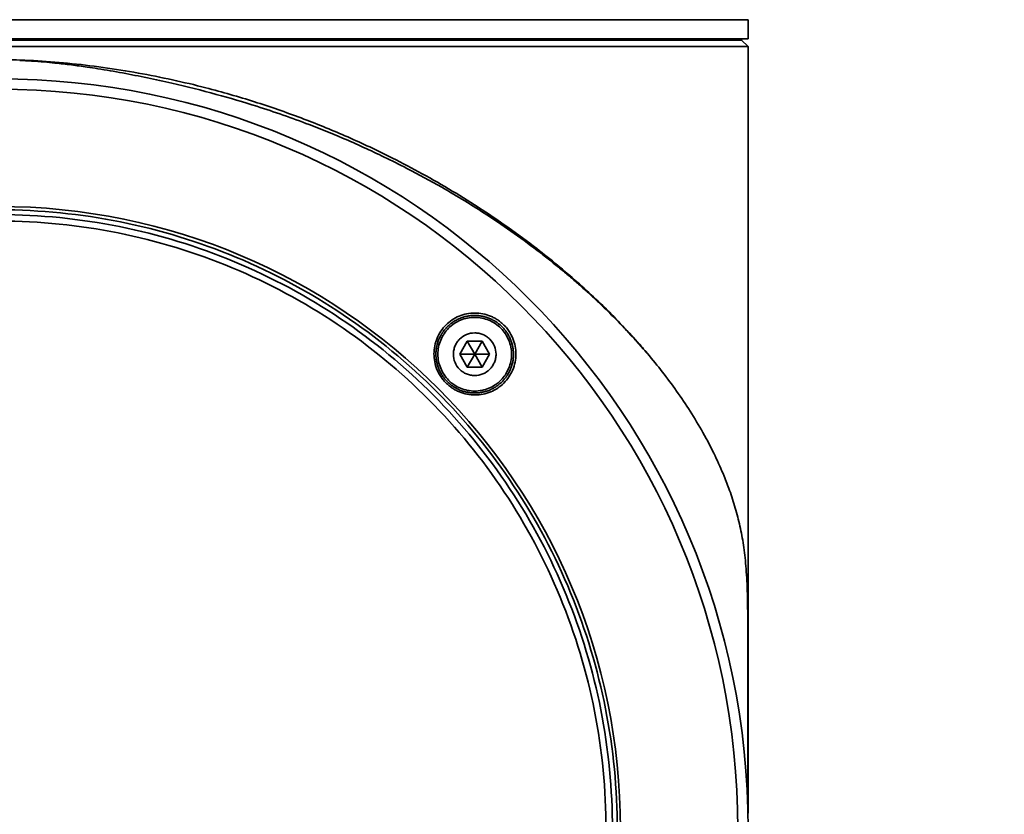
# Model space of a CAD drawing. Header units: millimetres. Extents: x 0 to 4200, y 0 to 2974.
# Tile 17 of 40: x 1298 to 1374, y 1795 to 1857. Entities that reach past the tile are written whole.
import ezdxf

# ---------------------------------------------------------------- set-up
doc = ezdxf.new("R2010")
doc.units = ezdxf.units.MM
doc.header["$LTSCALE"] = 10
doc.linetypes.add('CENTERX2', pattern=[20.32, 12.7, -2.54, 2.54, -2.54])
doc.layers.add('中心线层', color=6, linetype='CENTERX2', lineweight=25)
doc.layers.add('标注层', color=150, linetype='Continuous')
doc.styles.add('SLDTEXTSTYLE1', font='仿宋_GB2312')
doc.dimstyles.new('SLDDIMSTYLE0', dxfattribs={"dimtxt": 35, "dimasz": 40, "dimexe": 0, "dimexo": 0.0625, "dimgap": 8.75, "dimtad": 0, "dimtih": 1, "dimtoh": 1, "dimrnd": 1e-09, "dimzin": 12, "dimdsep": 46, "dimtxsty": 'SLDTEXTSTYLE1', "dimsah": 1, "dimcen": 0, "dimadec": 0, "dimazin": 3, "dimtfac": 1, "dimtdec": 3, "dimtofl": 0, "dimtmove": 0, "dimatfit": 3, "dimfxl": 1, "dimfrac": 2, "dimtolj": 1, "dimtzin": 12, "dimarcsym": 0})

# ---------------------------------------------------------------- blocks, each defined once
blk = doc.blocks.new('_D')
at = {"layer": '标注层'}
for p, q in [((1647.322, 2033.111), (1785.077, 2126.799)), ((1785.077, 2126.799), (1894.881, 2126.799))]:
    blk.add_line(p, q, dxfattribs=at)
blk.add_solid([(1647.322, 2033.111), (1683.21, 2051.472), (1677.586, 2059.74)], dxfattribs=at)
at = {"layer": '标注层', "char_height": 35, "attachment_point": 1, "style": 'SLDTEXTSTYLE1'}
for s, insert in [('%%c', (1795.077, 2171.916)), ('850', (1833.777, 2171.916))]:
    blk.add_mtext(s, dxfattribs=dict(at, insert=insert))

msp = doc.modelspace()

# ---------------------------------------------------------------- linework, layer by layer
at = {"color": 8, "linetype": 'Continuous', "lineweight": 35}
msp.add_line((1353.895, 1856.686), (1237.895, 1856.686), dxfattribs=at)
at = {"color": 7, "linetype": 'Continuous', "lineweight": 35}
for p, q in [((1353.895, 1855.205), (1353.895, 1856.686)), ((1353.895, 1855.205), (1237.895, 1855.205)), ((1353.395, 1855.102), (1353.395, 1855.205)), ((1353.895, 1854.602), (1237.895, 1854.602)), ((1353.395, 1855.102), (1238.395, 1855.102)), ((1353.895, 1854.602), (1353.395, 1855.102)), ((1353.895, 1795.285), (1353.895, 1854.602)), ((1332.163, 1831.799), (1331.586, 1830.799)), ((1333.318, 1831.799), (1332.163, 1831.799)), ((1332.163, 1831.799), (1332.741, 1830.799)), ((1333.318, 1831.799), (1332.741, 1830.799)), ((1333.895, 1830.799), (1333.318, 1831.799)), ((1331.586, 1830.799), (1332.163, 1829.799)), ((1331.586, 1830.799), (1332.741, 1830.799)), ((1332.741, 1830.799), (1332.163, 1829.799)), ((1333.895, 1830.799), (1332.741, 1830.799)), ((1333.318, 1829.799), (1332.741, 1830.799)), ((1333.318, 1829.799), (1333.895, 1830.799)), ((1346.105, 1830.855), (1346.114, 1830.844)), ((1332.163, 1829.799), (1333.318, 1829.799))]:
    msp.add_line(p, q, dxfattribs=at)
for radius in [58, 57.196, 48.125]:
    msp.add_circle((1295.895, 1794.105), radius, dxfattribs=at)
for points, knots in [([(1353.395, 1855.205), (1353.395, 1855.205), (1353.024, 1855.205), (1351.556, 1855.205), (1350.458, 1855.205), (1347.578, 1855.205), (1345.795, 1855.205), (1341.614, 1855.205), (1339.215, 1855.205), (1333.893, 1855.205), (1330.969, 1855.205), (1324.711, 1855.205), (1321.376, 1855.205), (1314.422, 1855.205), (1310.804, 1855.205), (1303.422, 1855.205), (1299.658, 1855.205), (1292.132, 1855.205), (1288.368, 1855.205), (1280.986, 1855.205), (1277.368, 1855.205), (1270.414, 1855.205), (1267.079, 1855.205), (1260.821, 1855.205), (1257.897, 1855.205), (1252.575, 1855.205), (1250.176, 1855.205), (1245.995, 1855.205), (1244.212, 1855.205), (1241.332, 1855.205), (1240.234, 1855.205), (1238.766, 1855.205), (1238.395, 1855.205), (1238.395, 1855.205)], [0, 0, 0, 0, 0.0625, 0.0625, 0.125, 0.125, 0.1875, 0.1875, 0.25, 0.25, 0.3125, 0.3125, 0.375, 0.375, 0.4375, 0.4375, 0.5, 0.5, 0.5625, 0.5625, 0.625, 0.625, 0.6875, 0.6875, 0.75, 0.75, 0.8125, 0.8125, 0.875, 0.875, 0.9375, 0.9375, 1, 1, 1, 1]), ([(1282.954, 1852.091), (1283.695, 1852.26), (1286.196, 1852.827), (1290.558, 1853.378), (1295.947, 1853.694), (1301.348, 1853.379), (1306.711, 1852.625), (1311.529, 1851.573), (1315.714, 1850.364), (1319.307, 1849.117), (1322.774, 1847.705), (1325.785, 1846.299), (1328.438, 1844.916), (1330.758, 1843.595), (1333.068, 1842.161), (1335.354, 1840.614), (1337.944, 1838.7), (1340.722, 1836.395), (1343.606, 1833.685), (1345.261, 1831.81), (1346.105, 1830.855)], [0, 0, 0, 0, 0.029788, 0.100504, 0.167962, 0.235352, 0.306134, 0.375882, 0.427883, 0.479885, 0.530757, 0.583895, 0.622045, 0.66191, 0.703508, 0.74685, 0.79195, 0.859519, 0.92846, 1, 1, 1, 1]), ([(1346.104, 1830.855), (1345.975, 1831.006), (1345.709, 1831.314), (1345.291, 1831.784), (1344.846, 1832.272), (1344.372, 1832.778), (1343.868, 1833.3), (1343.333, 1833.839), (1342.766, 1834.394), (1342.166, 1834.964), (1341.531, 1835.549), (1340.86, 1836.148), (1340.153, 1836.761), (1339.407, 1837.385), (1338.622, 1838.021), (1336.798, 1839.449), (1334.066, 1841.391), (1330.555, 1843.542), (1327.853, 1845.013), (1325.296, 1846.291), (1322.783, 1847.433), (1319.502, 1848.757), (1316.249, 1849.898), (1312.686, 1850.95), (1309.225, 1851.817), (1306.148, 1852.455), (1303.944, 1852.836), (1302.623, 1853.04), (1301.518, 1853.193), (1300.412, 1853.321), (1299.379, 1853.421), (1298.47, 1853.489), (1297.836, 1853.519), (1297.534, 1853.534)], [0, 0, 0, 0, 0.014044, 0.028682, 0.043913, 0.059734, 0.076142, 0.093132, 0.110702, 0.128846, 0.147561, 0.16684, 0.186678, 0.207068, 0.228004, 0.24948, 0.34932, 0.426982, 0.483173, 0.518506, 0.580916, 0.62861, 0.700826, 0.754397, 0.811727, 0.873751, 0.904473, 0.917758, 0.936948, 0.957112, 0.970193, 0.98578, 1, 1, 1, 1]), ([(1261.974, 1760.325), (1259.763, 1762.545), (1257.771, 1764.983), (1254.3, 1770.2), (1252.822, 1772.98), (1250.436, 1778.774), (1249.528, 1781.789), (1248.318, 1787.937), (1248.016, 1791.071), (1248.029, 1797.338), (1248.344, 1800.47), (1249.579, 1806.614), (1250.5, 1809.625), (1252.91, 1815.409), (1254.4, 1818.183), (1257.892, 1823.386), (1259.894, 1825.815), (1264.334, 1830.237), (1266.772, 1832.229), (1271.99, 1835.7), (1274.769, 1837.179), (1280.564, 1839.565), (1283.578, 1840.472), (1289.727, 1841.682), (1292.861, 1841.984), (1299.127, 1841.971), (1302.26, 1841.656), (1308.403, 1840.421), (1311.414, 1839.501), (1317.199, 1837.091), (1319.972, 1835.601), (1325.175, 1832.109), (1327.605, 1830.106), (1329.816, 1827.886)], [0, 0, 0, 0, 0.0625, 0.0625, 0.125, 0.125, 0.1875, 0.1875, 0.25, 0.25, 0.3125, 0.3125, 0.375, 0.375, 0.4375, 0.4375, 0.5, 0.5, 0.5625, 0.5625, 0.625, 0.625, 0.6875, 0.6875, 0.75, 0.75, 0.8125, 0.8125, 0.875, 0.875, 0.9375, 0.9375, 1, 1, 1, 1]), ([(1329.552, 1827.623), (1327.358, 1829.826), (1324.948, 1831.813), (1319.785, 1835.278), (1317.033, 1836.756), (1311.293, 1839.148), (1308.306, 1840.061), (1302.21, 1841.286), (1299.102, 1841.599), (1292.884, 1841.612), (1289.775, 1841.312), (1283.674, 1840.112), (1280.683, 1839.211), (1274.934, 1836.843), (1272.176, 1835.377), (1266.999, 1831.933), (1264.58, 1829.956), (1260.174, 1825.569), (1258.187, 1823.158), (1254.722, 1817.995), (1253.244, 1815.243), (1250.853, 1809.504), (1249.94, 1806.516), (1248.714, 1800.421), (1248.402, 1797.313), (1248.389, 1791.095), (1248.688, 1787.985), (1249.889, 1781.885), (1250.789, 1778.893), (1253.157, 1773.144), (1254.624, 1770.386), (1258.068, 1765.209), (1260.044, 1762.79), (1262.238, 1760.587)], [0, 0, 0, 0, 0.0625, 0.0625, 0.125, 0.125, 0.1875, 0.1875, 0.25, 0.25, 0.3125, 0.3125, 0.375, 0.375, 0.4375, 0.4375, 0.5, 0.5, 0.5625, 0.5625, 0.625, 0.625, 0.6875, 0.6875, 0.75, 0.75, 0.8125, 0.8125, 0.875, 0.875, 0.9375, 0.9375, 1, 1, 1, 1]), ([(1262.592, 1760.94), (1260.422, 1763.12), (1258.466, 1765.513), (1255.058, 1770.636), (1253.607, 1773.365), (1251.264, 1779.054), (1250.373, 1782.013), (1249.185, 1788.05), (1248.889, 1791.127), (1248.901, 1797.279), (1249.211, 1800.354), (1250.423, 1806.386), (1251.327, 1809.342), (1253.693, 1815.021), (1255.156, 1817.744), (1258.584, 1822.852), (1260.55, 1825.237), (1264.909, 1829.579), (1267.303, 1831.535), (1272.425, 1834.942), (1275.154, 1836.394), (1280.843, 1838.736), (1283.803, 1839.627), (1289.839, 1840.815), (1292.916, 1841.112), (1299.068, 1841.099), (1302.144, 1840.79), (1308.175, 1839.577), (1311.131, 1838.674), (1316.81, 1836.307), (1319.533, 1834.845), (1324.642, 1831.416), (1327.027, 1829.45), (1329.198, 1827.271)], [0, 0, 0, 0, 0.0625, 0.0625, 0.125, 0.125, 0.1875, 0.1875, 0.25, 0.25, 0.3125, 0.3125, 0.375, 0.375, 0.4375, 0.4375, 0.5, 0.5, 0.5625, 0.5625, 0.625, 0.625, 0.6875, 0.6875, 0.75, 0.75, 0.8125, 0.8125, 0.875, 0.875, 0.9375, 0.9375, 1, 1, 1, 1]), ([(1330.513, 1828.58), (1330.471, 1828.624), (1330.387, 1828.711), (1330.272, 1828.849), (1330.164, 1828.992), (1330.066, 1829.141), (1329.976, 1829.295), (1329.894, 1829.456), (1329.762, 1829.756), (1329.624, 1830.216), (1329.569, 1830.837), (1329.631, 1831.458), (1329.815, 1832.049), (1330.108, 1832.596), (1330.501, 1833.072), (1330.979, 1833.468), (1331.526, 1833.761), (1332.122, 1833.946), (1332.744, 1834.008), (1333.369, 1833.951), (1333.873, 1833.798), (1334.252, 1833.62), (1334.522, 1833.458), (1334.776, 1833.271), (1334.929, 1833.127), (1335.005, 1833.054)], [0, 0, 0, 0, 0.018047, 0.035925, 0.053706, 0.071461, 0.089262, 0.107182, 0.125288, 0.187474, 0.250083, 0.312108, 0.374853, 0.436836, 0.499653, 0.561787, 0.624523, 0.686931, 0.749514, 0.812072, 0.874541, 0.906071, 0.937308, 0.968527, 1, 1, 1, 1]), ([(1330.615, 1828.682), (1330.597, 1828.7), (1330.58, 1828.718), (1330.545, 1828.754), (1330.529, 1828.772), (1330.479, 1828.827), (1330.446, 1828.865), (1330.353, 1828.98), (1330.294, 1829.06), (1330.212, 1829.183), (1330.186, 1829.225), (1330.136, 1829.31), (1330.111, 1829.353), (1330.077, 1829.419), (1330.065, 1829.441), (1330.043, 1829.486), (1330.032, 1829.508), (1330.011, 1829.553), (1330.001, 1829.576), (1329.981, 1829.621), (1329.971, 1829.644), (1329.944, 1829.713), (1329.926, 1829.759), (1329.893, 1829.852), (1329.878, 1829.899), (1329.85, 1829.993), (1329.838, 1830.04), (1329.814, 1830.136), (1329.804, 1830.184), (1329.785, 1830.28), (1329.777, 1830.329), (1329.767, 1830.403), (1329.764, 1830.427), (1329.758, 1830.476), (1329.755, 1830.501), (1329.751, 1830.55), (1329.749, 1830.575), (1329.746, 1830.624), (1329.744, 1830.648), (1329.741, 1830.722), (1329.74, 1830.771), (1329.741, 1830.918), (1329.747, 1831.015), (1329.762, 1831.161), (1329.768, 1831.209), (1329.78, 1831.282), (1329.784, 1831.306), (1329.792, 1831.354), (1329.797, 1831.378), (1329.807, 1831.426), (1329.812, 1831.451), (1329.823, 1831.498), (1329.829, 1831.522), (1329.847, 1831.593), (1329.861, 1831.64), (1329.889, 1831.733), (1329.905, 1831.78), (1329.938, 1831.871), (1329.956, 1831.916), (1329.993, 1832.005), (1330.013, 1832.05), (1330.055, 1832.137), (1330.077, 1832.181), (1330.112, 1832.245), (1330.124, 1832.266), (1330.148, 1832.309), (1330.16, 1832.33), (1330.186, 1832.372), (1330.199, 1832.393), (1330.225, 1832.434), (1330.238, 1832.454), (1330.279, 1832.515), (1330.307, 1832.555), (1330.366, 1832.632), (1330.395, 1832.67), (1330.488, 1832.782), (1330.553, 1832.854), (1330.656, 1832.957), (1330.691, 1832.99), (1330.745, 1833.039), (1330.763, 1833.055), (1330.8, 1833.087), (1330.819, 1833.103), (1330.857, 1833.134), (1330.876, 1833.149), (1330.915, 1833.18), (1330.934, 1833.194), (1330.993, 1833.238), (1331.033, 1833.266), (1331.154, 1833.347), (1331.237, 1833.397), (1331.365, 1833.465), (1331.409, 1833.487), (1331.496, 1833.529), (1331.541, 1833.549), (1331.608, 1833.577), (1331.631, 1833.586), (1331.677, 1833.604), (1331.7, 1833.613), (1331.746, 1833.629), (1331.769, 1833.637), (1331.816, 1833.653), (1331.839, 1833.66), (1331.91, 1833.682), (1331.957, 1833.695), (1332.051, 1833.719), (1332.099, 1833.73), (1332.242, 1833.759), (1332.338, 1833.773), (1332.484, 1833.788), (1332.533, 1833.792), (1332.607, 1833.796), (1332.631, 1833.797), (1332.681, 1833.798), (1332.705, 1833.799), (1332.755, 1833.799), (1332.78, 1833.799), (1332.829, 1833.798), (1332.854, 1833.797), (1332.903, 1833.795), (1332.928, 1833.793), (1332.977, 1833.79), (1333.001, 1833.788), (1333.075, 1833.781), (1333.123, 1833.775), (1333.22, 1833.761), (1333.269, 1833.752), (1333.365, 1833.734), (1333.413, 1833.723), (1333.508, 1833.699), (1333.556, 1833.686), (1333.627, 1833.665), (1333.65, 1833.658), (1333.698, 1833.642), (1333.721, 1833.634), (1333.768, 1833.618), (1333.791, 1833.609), (1333.838, 1833.591), (1333.861, 1833.582), (1333.93, 1833.554), (1333.975, 1833.534), (1334.064, 1833.491), (1334.108, 1833.469), (1334.239, 1833.4), (1334.323, 1833.349), (1334.488, 1833.239), (1334.568, 1833.18), (1334.722, 1833.053), (1334.796, 1832.986), (1334.866, 1832.916)], [0.00999487, 0.00999487, 0.00999487, 0.00999487, 0.01007308, 0.01007308, 0.01015128, 0.01015128, 0.0103077, 0.0103077, 0.01062053, 0.01062053, 0.01077695, 0.01077695, 0.01093337, 0.01093337, 0.01101157, 0.01101157, 0.01108978, 0.01108978, 0.01116799, 0.01116799, 0.0112462, 0.0112462, 0.01140261, 0.01140261, 0.01155903, 0.01155903, 0.01171545, 0.01171545, 0.01187186, 0.01187186, 0.01202828, 0.01202828, 0.01210649, 0.01210649, 0.0121847, 0.0121847, 0.0122629, 0.0122629, 0.01234111, 0.01234111, 0.01249753, 0.01249753, 0.01281036, 0.01281036, 0.01296678, 0.01296678, 0.01304498, 0.01304498, 0.01312319, 0.01312319, 0.0132014, 0.0132014, 0.01327961, 0.01327961, 0.01343603, 0.01343603, 0.01359244, 0.01359244, 0.01374886, 0.01374886, 0.01390527, 0.01390527, 0.01406169, 0.01406169, 0.0141399, 0.0141399, 0.01421811, 0.01421811, 0.01429631, 0.01429631, 0.01437452, 0.01437452, 0.01453094, 0.01453094, 0.01468736, 0.01468736, 0.01500019, 0.01500019, 0.0151566, 0.0151566, 0.01523481, 0.01523481, 0.01531302, 0.01531302, 0.01539123, 0.01539123, 0.01546944, 0.01546944, 0.01562585, 0.01562585, 0.01593869, 0.01593869, 0.0160951, 0.0160951, 0.01625152, 0.01625152, 0.01632973, 0.01632973, 0.01640793, 0.01640793, 0.01648614, 0.01648614, 0.01656435, 0.01656435, 0.01672077, 0.01672077, 0.01687718, 0.01687718, 0.01719001, 0.01719001, 0.01734643, 0.01734643, 0.01742464, 0.01742464, 0.01750285, 0.01750285, 0.01758106, 0.01758106, 0.01765926, 0.01765926, 0.01773747, 0.01773747, 0.01781568, 0.01781568, 0.0179721, 0.0179721, 0.01812851, 0.01812851, 0.01828493, 0.01828493, 0.01844134, 0.01844134, 0.01851955, 0.01851955, 0.01859776, 0.01859776, 0.01867597, 0.01867597, 0.01875418, 0.01875418, 0.01891059, 0.01891059, 0.01906701, 0.01906701, 0.01937984, 0.01937984, 0.01969267, 0.01969267, 0.02000534, 0.02000534, 0.02000534, 0.02000534]), ([(1332.741, 1833.649), (1333.117, 1833.649), (1333.491, 1833.573), (1334.005, 1833.36), (1334.171, 1833.271), (1334.482, 1833.063), (1334.625, 1832.945), (1334.888, 1832.682), (1335.008, 1832.535), (1335.215, 1832.226), (1335.302, 1832.062), (1335.445, 1831.717), (1335.5, 1831.536), (1335.572, 1831.172), (1335.591, 1830.986), (1335.59, 1830.611), (1335.572, 1830.426), (1335.5, 1830.062), (1335.445, 1829.88), (1335.302, 1829.536), (1335.215, 1829.372), (1335.008, 1829.062), (1334.888, 1828.916), (1334.625, 1828.653), (1334.482, 1828.535), (1334.17, 1828.326), (1334.005, 1828.238), (1333.662, 1828.096), (1333.482, 1828.041), (1333.115, 1827.967), (1332.929, 1827.949), (1332.364, 1827.949), (1331.99, 1828.024), (1331.476, 1828.238), (1331.31, 1828.327), (1330.999, 1828.535), (1330.856, 1828.653), (1330.593, 1828.916), (1330.473, 1829.063), (1330.266, 1829.372), (1330.179, 1829.536), (1330.036, 1829.881), (1329.981, 1830.062), (1329.909, 1830.426), (1329.89, 1830.611), (1329.891, 1830.987), (1329.909, 1831.172), (1329.981, 1831.536), (1330.036, 1831.717), (1330.179, 1832.062), (1330.266, 1832.225), (1330.473, 1832.535), (1330.593, 1832.682), (1330.856, 1832.945), (1330.999, 1833.063), (1331.311, 1833.272), (1331.476, 1833.36), (1331.819, 1833.502), (1331.999, 1833.557), (1332.366, 1833.63), (1332.552, 1833.649), (1332.741, 1833.649)], [0, 0, 0, 0, 0.0625, 0.0625, 0.09375, 0.09375, 0.125, 0.125, 0.15625, 0.15625, 0.1875, 0.1875, 0.21875, 0.21875, 0.25, 0.25, 0.28125, 0.28125, 0.3125, 0.3125, 0.34375, 0.34375, 0.375, 0.375, 0.40625, 0.40625, 0.4375, 0.4375, 0.46875, 0.46875, 0.5, 0.5, 0.5625, 0.5625, 0.59375, 0.59375, 0.625, 0.625, 0.65625, 0.65625, 0.6875, 0.6875, 0.71875, 0.71875, 0.75, 0.75, 0.78125, 0.78125, 0.8125, 0.8125, 0.84375, 0.84375, 0.875, 0.875, 0.90625, 0.90625, 0.9375, 0.9375, 0.96875, 0.96875, 1, 1, 1, 1]), ([(1335.005, 1833.054), (1335.047, 1833.011), (1335.131, 1832.924), (1335.246, 1832.786), (1335.354, 1832.643), (1335.452, 1832.493), (1335.543, 1832.339), (1335.624, 1832.178), (1335.757, 1831.877), (1335.894, 1831.417), (1335.95, 1830.793), (1335.886, 1830.172), (1335.7, 1829.578), (1335.406, 1829.032), (1335.01, 1828.555), (1334.533, 1828.163), (1333.985, 1827.871), (1333.392, 1827.688), (1332.77, 1827.627), (1332.148, 1827.684), (1331.646, 1827.836), (1331.268, 1828.014), (1330.998, 1828.176), (1330.743, 1828.363), (1330.589, 1828.508), (1330.513, 1828.58)], [0, 0, 0, 0, 0.0180038, 0.0358881, 0.0537028, 0.0714989, 0.0893272, 0.1072389, 0.1252844, 0.1876302, 0.2500846, 0.3125415, 0.3748544, 0.4375026, 0.4996505, 0.5624524, 0.6245173, 0.6873609, 0.7495111, 0.8122339, 0.8745519, 0.9058057, 0.9370238, 0.9685165, 1, 1, 1, 1]), ([(1334.866, 1832.916), (1334.901, 1832.88), (1334.936, 1832.844), (1334.986, 1832.789), (1335.002, 1832.77), (1335.035, 1832.732), (1335.051, 1832.713), (1335.082, 1832.674), (1335.098, 1832.655), (1335.128, 1832.615), (1335.143, 1832.595), (1335.188, 1832.535), (1335.216, 1832.494), (1335.298, 1832.371), (1335.348, 1832.286), (1335.417, 1832.155), (1335.439, 1832.111), (1335.481, 1832.021), (1335.5, 1831.976), (1335.528, 1831.907), (1335.537, 1831.884), (1335.555, 1831.838), (1335.564, 1831.814), (1335.58, 1831.767), (1335.588, 1831.744), (1335.603, 1831.696), (1335.611, 1831.673), (1335.632, 1831.602), (1335.644, 1831.554), (1335.668, 1831.458), (1335.678, 1831.41), (1335.696, 1831.314), (1335.704, 1831.265), (1335.718, 1831.168), (1335.724, 1831.12), (1335.73, 1831.046), (1335.732, 1831.022), (1335.736, 1830.972), (1335.737, 1830.948), (1335.739, 1830.898), (1335.74, 1830.874), (1335.741, 1830.824), (1335.741, 1830.799), (1335.74, 1830.725), (1335.738, 1830.676), (1335.733, 1830.578), (1335.729, 1830.529), (1335.713, 1830.383), (1335.698, 1830.287), (1335.669, 1830.144), (1335.657, 1830.096), (1335.633, 1830.001), (1335.62, 1829.954), (1335.601, 1829.895), (1335.598, 1829.884), (1335.59, 1829.86), (1335.586, 1829.849), (1335.574, 1829.814), (1335.566, 1829.79), (1335.549, 1829.744), (1335.541, 1829.722), (1335.523, 1829.676), (1335.513, 1829.653), (1335.485, 1829.586), (1335.465, 1829.542), (1335.423, 1829.454), (1335.401, 1829.411), (1335.354, 1829.326), (1335.33, 1829.284), (1335.28, 1829.201), (1335.254, 1829.16), (1335.213, 1829.099), (1335.199, 1829.079), (1335.171, 1829.039), (1335.156, 1829.02), (1335.127, 1828.981), (1335.112, 1828.961), (1335.081, 1828.923), (1335.066, 1828.904), (1335.035, 1828.866), (1335.019, 1828.847), (1334.987, 1828.811), (1334.971, 1828.793), (1334.922, 1828.739), (1334.888, 1828.704), (1334.785, 1828.601), (1334.713, 1828.537), (1334.601, 1828.445), (1334.563, 1828.415), (1334.504, 1828.372), (1334.484, 1828.357), (1334.444, 1828.329), (1334.424, 1828.316), (1334.383, 1828.288), (1334.363, 1828.275), (1334.321, 1828.249), (1334.3, 1828.236), (1334.258, 1828.211), (1334.237, 1828.199), (1334.195, 1828.175), (1334.174, 1828.163), (1334.109, 1828.129), (1334.066, 1828.107), (1333.978, 1828.066), (1333.934, 1828.046), (1333.844, 1828.009), (1333.799, 1827.991), (1333.708, 1827.959), (1333.662, 1827.943), (1333.568, 1827.915), (1333.521, 1827.902), (1333.462, 1827.887), (1333.45, 1827.884), (1333.426, 1827.878), (1333.414, 1827.875), (1333.378, 1827.867), (1333.354, 1827.862), (1333.306, 1827.852), (1333.281, 1827.848), (1333.233, 1827.839), (1333.209, 1827.836), (1333.137, 1827.825), (1333.088, 1827.819), (1332.943, 1827.804), (1332.846, 1827.799), (1332.699, 1827.799), (1332.65, 1827.8), (1332.552, 1827.804), (1332.503, 1827.808), (1332.429, 1827.815), (1332.404, 1827.818), (1332.355, 1827.824), (1332.331, 1827.827), (1332.282, 1827.834), (1332.257, 1827.838), (1332.209, 1827.846), (1332.185, 1827.851), (1332.112, 1827.865), (1332.064, 1827.876), (1331.969, 1827.899), (1331.922, 1827.912), (1331.828, 1827.941), (1331.781, 1827.956), (1331.689, 1827.989), (1331.643, 1828.007), (1331.551, 1828.044), (1331.506, 1828.064), (1331.449, 1828.091), (1331.438, 1828.096), (1331.416, 1828.107), (1331.405, 1828.113), (1331.371, 1828.129), (1331.349, 1828.141), (1331.305, 1828.164), (1331.284, 1828.176), (1331.24, 1828.201), (1331.219, 1828.213), (1331.155, 1828.251), (1331.114, 1828.278), (1330.991, 1828.36), (1330.912, 1828.419), (1330.797, 1828.513), (1330.76, 1828.545), (1330.704, 1828.595), (1330.686, 1828.612), (1330.65, 1828.647), (1330.632, 1828.664), (1330.615, 1828.682)], [-0.00001594, -0.00001594, -0.00001594, -0.00001594, 0.00014048, 0.00014048, 0.00021868, 0.00021868, 0.00029689, 0.00029689, 0.0003751, 0.0003751, 0.00045331, 0.00045331, 0.00060973, 0.00060973, 0.00092256, 0.00092256, 0.00107897, 0.00107897, 0.00123539, 0.00123539, 0.0013136, 0.0013136, 0.00139181, 0.00139181, 0.00147001, 0.00147001, 0.00154822, 0.00154822, 0.00170464, 0.00170464, 0.00186105, 0.00186105, 0.00201747, 0.00201747, 0.00217389, 0.00217389, 0.0022521, 0.0022521, 0.0023303, 0.0023303, 0.00240851, 0.00240851, 0.00248672, 0.00248672, 0.00264314, 0.00264314, 0.00279955, 0.00279955, 0.00311238, 0.00311238, 0.0032688, 0.0032688, 0.00342522, 0.00342522, 0.00346432, 0.00346432, 0.00350343, 0.00350343, 0.00358163, 0.00358163, 0.00365984, 0.00365984, 0.00373805, 0.00373805, 0.00389447, 0.00389447, 0.00405088, 0.00405088, 0.0042073, 0.0042073, 0.00436371, 0.00436371, 0.00444192, 0.00444192, 0.00452013, 0.00452013, 0.00459834, 0.00459834, 0.00467655, 0.00467655, 0.00475476, 0.00475476, 0.00483296, 0.00483296, 0.00498938, 0.00498938, 0.00530221, 0.00530221, 0.00545863, 0.00545863, 0.00553684, 0.00553684, 0.00561504, 0.00561504, 0.00569325, 0.00569325, 0.00577146, 0.00577146, 0.00584967, 0.00584967, 0.00592788, 0.00592788, 0.00608429, 0.00608429, 0.00624071, 0.00624071, 0.00639713, 0.00639713, 0.00655354, 0.00655354, 0.00670996, 0.00670996, 0.00674906, 0.00674906, 0.00678817, 0.00678817, 0.00686637, 0.00686637, 0.00694458, 0.00694458, 0.00702279, 0.00702279, 0.00717921, 0.00717921, 0.00749204, 0.00749204, 0.00764846, 0.00764846, 0.00780487, 0.00780487, 0.00788308, 0.00788308, 0.00796129, 0.00796129, 0.0080395, 0.0080395, 0.0081177, 0.0081177, 0.00827412, 0.00827412, 0.00843054, 0.00843054, 0.00858695, 0.00858695, 0.00874337, 0.00874337, 0.00889979, 0.00889979, 0.00893889, 0.00893889, 0.00897799, 0.00897799, 0.0090562, 0.0090562, 0.00913441, 0.00913441, 0.00921262, 0.00921262, 0.00936903, 0.00936903, 0.00968187, 0.00968187, 0.00983828, 0.00983828, 0.00991649, 0.00991649, 0.0099947, 0.0099947, 0.0099947, 0.0099947]), ([(1332.741, 1832.449), (1332.85, 1832.449), (1332.957, 1832.438), (1333.168, 1832.396), (1333.272, 1832.365), (1333.472, 1832.282), (1333.567, 1832.231), (1333.746, 1832.111), (1333.831, 1832.042), (1334.059, 1831.813), (1334.182, 1831.629), (1334.347, 1831.232), (1334.39, 1831.015), (1334.391, 1830.692), (1334.38, 1830.583), (1334.338, 1830.371), (1334.307, 1830.269), (1334.224, 1830.069), (1334.173, 1829.972), (1334.053, 1829.793), (1333.985, 1829.71), (1333.754, 1829.479), (1333.573, 1829.358), (1333.173, 1829.192), (1332.959, 1829.149), (1332.632, 1829.149), (1332.524, 1829.16), (1332.313, 1829.201), (1332.209, 1829.233), (1332.009, 1829.316), (1331.914, 1829.367), (1331.735, 1829.486), (1331.65, 1829.556), (1331.422, 1829.784), (1331.299, 1829.968), (1331.134, 1830.365), (1331.091, 1830.583), (1331.09, 1830.905), (1331.101, 1831.015), (1331.143, 1831.226), (1331.174, 1831.329), (1331.257, 1831.529), (1331.308, 1831.625), (1331.428, 1831.804), (1331.496, 1831.888), (1331.727, 1832.119), (1331.908, 1832.24), (1332.308, 1832.406), (1332.523, 1832.449), (1332.741, 1832.449)], [0, 0, 0, 0, 0.03125, 0.03125, 0.0625, 0.0625, 0.09375, 0.09375, 0.125, 0.125, 0.1875, 0.1875, 0.25, 0.25, 0.28125, 0.28125, 0.3125, 0.3125, 0.34375, 0.34375, 0.375, 0.375, 0.4375, 0.4375, 0.5, 0.5, 0.53125, 0.53125, 0.5625, 0.5625, 0.59375, 0.59375, 0.625, 0.625, 0.6875, 0.6875, 0.75, 0.75, 0.78125, 0.78125, 0.8125, 0.8125, 0.84375, 0.84375, 0.875, 0.875, 0.9375, 0.9375, 1, 1, 1, 1]), ([(1346.114, 1830.844), (1346.501, 1830.374), (1347.292, 1829.414), (1348.387, 1827.932), (1349.442, 1826.367), (1350.447, 1824.691), (1351.323, 1823.012), (1351.987, 1821.521), (1352.502, 1820.182), (1352.918, 1818.904), (1353.276, 1817.506), (1353.55, 1816.046), (1353.707, 1814.719), (1353.79, 1813.52), (1353.833, 1812.52), (1353.859, 1811.404), (1353.874, 1810.07), (1353.879, 1808.737), (1353.879, 1807.822), (1353.879, 1807.46)], [0, 0, 0, 0, 0.071404, 0.145956, 0.223656, 0.306727, 0.396784, 0.474314, 0.528854, 0.595616, 0.66234, 0.729131, 0.795942, 0.829165, 0.86239, 0.895794, 0.928983, 0.971867, 1, 1, 1, 1]), ([(1329.816, 1827.886), (1332.027, 1825.666), (1334.019, 1823.228), (1337.49, 1818.011), (1338.968, 1815.231), (1341.354, 1809.437), (1342.262, 1806.422), (1343.472, 1800.273), (1343.774, 1797.14), (1343.761, 1790.873), (1343.446, 1787.741), (1342.21, 1781.597), (1341.29, 1778.586), (1338.88, 1772.802), (1337.39, 1770.028), (1333.898, 1764.825), (1331.896, 1762.396), (1327.456, 1757.974), (1325.018, 1755.981), (1319.8, 1752.511), (1317.021, 1751.032), (1311.226, 1748.646), (1308.212, 1747.739), (1302.063, 1746.529), (1298.929, 1746.227), (1292.663, 1746.24), (1289.53, 1746.555), (1283.387, 1747.79), (1280.376, 1748.71), (1274.591, 1751.12), (1271.818, 1752.61), (1266.615, 1756.102), (1264.185, 1758.105), (1261.974, 1760.325)], [0, 0, 0, 0, 0.0625, 0.0625, 0.125, 0.125, 0.1875, 0.1875, 0.25, 0.25, 0.3125, 0.3125, 0.375, 0.375, 0.4375, 0.4375, 0.5, 0.5, 0.5625, 0.5625, 0.625, 0.625, 0.6875, 0.6875, 0.75, 0.75, 0.8125, 0.8125, 0.875, 0.875, 0.9375, 0.9375, 1, 1, 1, 1]), ([(1262.238, 1760.587), (1264.432, 1758.385), (1266.842, 1756.398), (1272.005, 1752.933), (1274.757, 1751.454), (1280.497, 1749.063), (1283.484, 1748.15), (1289.58, 1746.925), (1292.688, 1746.612), (1298.906, 1746.599), (1302.015, 1746.899), (1308.116, 1748.099), (1311.107, 1749), (1316.856, 1751.367), (1319.614, 1752.834), (1324.791, 1756.278), (1327.21, 1758.255), (1331.616, 1762.642), (1333.603, 1765.053), (1337.068, 1770.216), (1338.546, 1772.967), (1340.937, 1778.707), (1341.85, 1781.694), (1343.076, 1787.79), (1343.388, 1790.898), (1343.401, 1797.116), (1343.102, 1800.225), (1341.901, 1806.326), (1341.001, 1809.317), (1338.633, 1815.067), (1337.166, 1817.825), (1333.722, 1823.002), (1331.746, 1825.421), (1329.552, 1827.623)], [0, 0, 0, 0, 0.0625, 0.0625, 0.125, 0.125, 0.1875, 0.1875, 0.25, 0.25, 0.3125, 0.3125, 0.375, 0.375, 0.4375, 0.4375, 0.5, 0.5, 0.5625, 0.5625, 0.625, 0.625, 0.6875, 0.6875, 0.75, 0.75, 0.8125, 0.8125, 0.875, 0.875, 0.9375, 0.9375, 1, 1, 1, 1]), ([(1329.198, 1827.271), (1331.368, 1825.091), (1333.324, 1822.698), (1336.732, 1817.575), (1338.183, 1814.846), (1340.526, 1809.157), (1341.417, 1806.198), (1342.605, 1800.161), (1342.901, 1797.084), (1342.889, 1790.932), (1342.579, 1787.857), (1341.366, 1781.825), (1340.463, 1778.869), (1338.097, 1773.19), (1336.634, 1770.467), (1333.206, 1765.359), (1331.24, 1762.973), (1326.881, 1758.632), (1324.487, 1756.676), (1319.365, 1753.269), (1316.636, 1751.817), (1310.947, 1749.475), (1307.987, 1748.584), (1301.951, 1747.396), (1298.874, 1747.099), (1292.722, 1747.112), (1289.646, 1747.421), (1283.615, 1748.634), (1280.659, 1749.537), (1274.98, 1751.903), (1272.257, 1753.366), (1267.148, 1756.795), (1264.763, 1758.761), (1262.592, 1760.94)], [0, 0, 0, 0, 0.0625, 0.0625, 0.125, 0.125, 0.1875, 0.1875, 0.25, 0.25, 0.3125, 0.3125, 0.375, 0.375, 0.4375, 0.4375, 0.5, 0.5, 0.5625, 0.5625, 0.625, 0.625, 0.6875, 0.6875, 0.75, 0.75, 0.8125, 0.8125, 0.875, 0.875, 0.9375, 0.9375, 1, 1, 1, 1]), ([(1353.88, 1795.481), (1353.88, 1795.521), (1353.88, 1795.759), (1353.881, 1796.996), (1353.88, 1799.235), (1353.88, 1802.467), (1353.879, 1805.31), (1353.879, 1807.124), (1353.879, 1807.46)], [0, 0, 0, 0, 0.04504, 0.268206, 0.485908, 0.71106, 0.94654, 1, 1, 1, 1])]:
    msp.add_open_spline(points, degree=3, knots=knots, dxfattribs=at)
at = {"layer": '中心线层', "linetype": 'CENTERX2'}
msp.add_arc((1295.895, 1794.105), 425, 275, 265, dxfattribs=at)

# ---------------------------------------------------------------- dimensions: what is measured, and where the dimension line sits
at = {"layer": '标注层'}
dim = msp.add_diameter_dim_2p(p1=(944.468, 1555.099), p2=(1647.322, 2033.111), dimstyle='SLDDIMSTYLE0', dxfattribs=at)
dim.commit()
dim.dimension.update_dxf_attribs({"geometry": '_D', "text_midpoint": (1844.979, 2150.035), "dimtype": 163})

doc.saveas('drawing.dxf')
